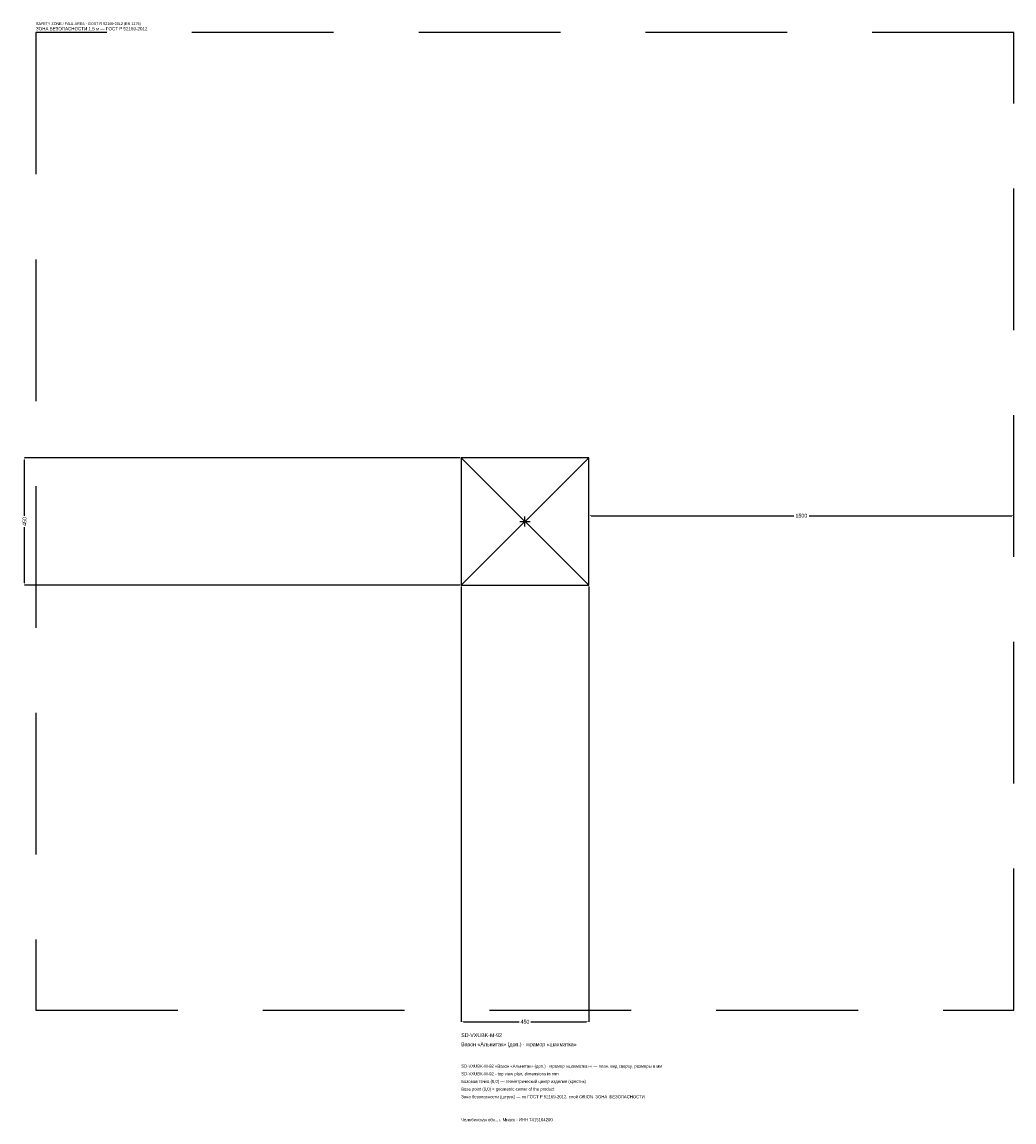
# Model space of a CAD drawing. Header units: metres. Extents: x -1774 to 1725, y -2119 to 1763.
import ezdxf

# ---------------------------------------------------------------- set-up
doc = ezdxf.new("R2010")
doc.units = ezdxf.units.M
doc.linetypes.add('DASHED', pattern=[800, 500, -300])
for name, color, linetype in [('ЗСК_ДАННЫЕ', 3, 'Continuous'), ('ЗСК_ЗОНА_БЕЗОПАСНОСТИ', 1, 'Continuous'), ('ЗСК_КОНТУР', 7, 'Continuous'), ('ЗСК_РАЗМЕРЫ', 8, 'Continuous')]:
    doc.layers.add(name, color=color, linetype=linetype)
doc.dimstyles.new('ORION', dxfattribs={"dimtxt": 13.5, "dimasz": 8.1, "dimexe": 1.25, "dimexo": 4.05, "dimtad": 1, "dimdec": 0, "dimcen": 2.5, "dimazin": 3, "dimtfac": 1, "dimtmove": 0, "dimatfit": 3})

# ---------------------------------------------------------------- blocks, each defined once
blk = doc.blocks.new('_CLOSEDFILLED')
at = {"color": 0, "linetype": 'BYBLOCK'}
blk.add_solid([(-1, 0.16), (0, 0), (-1, -0.16)], dxfattribs=at)
blk = doc.blocks.new('*D1')
for p, q in [((-225, -229.05), (-225, -1765.5)), ((225, -229.05), (225, -1765.5)), ((-216.9, -1765.5), (-20.25, -1765.5)), ((20.25, -1765.5), (216.9, -1765.5))]:
    blk.add_line(p, q)
at = {"layer": 'Defpoints'}
for p in [(-225, -225), (225, -225), (-225, -1765.5)]:
    blk.add_point(p, dxfattribs=at)
at = {"layer": 'ЗСК_РАЗМЕРЫ', "xscale": 8.1, "yscale": 8.1, "rotation": 180}
blk.add_blockref('_CLOSEDFILLED', (-225, -1765.5), dxfattribs=at)
at = {"layer": 'ЗСК_РАЗМЕРЫ', "xscale": 8.1, "yscale": 8.1}
blk.add_blockref('_CLOSEDFILLED', (225, -1765.5), dxfattribs=at)
at = {"layer": 'ЗСК_РАЗМЕРЫ', "insert": (0, -1765.5), "char_height": 13.5, "attachment_point": 5}
blk.add_mtext('450', dxfattribs=at)
blk = doc.blocks.new('*D2')
for p, q in [((-229.05, 225), (-1765.5, 225)), ((-1765.5, 20.25), (-1765.5, 216.9)), ((-1765.5, -216.9), (-1765.5, -20.25)), ((-229.05, -225), (-1765.5, -225))]:
    blk.add_line(p, q)
at = {"layer": 'Defpoints'}
for p in [(-225, 225), (-1765.5, -225), (-225, -225)]:
    blk.add_point(p, dxfattribs=at)
at = {"layer": 'ЗСК_РАЗМЕРЫ', "xscale": 8.1, "yscale": 8.1}
for p, rotation in [((-1765.5, 225), 90), ((-1765.5, -225), 270)]:
    blk.add_blockref('_CLOSEDFILLED', p, dxfattribs=dict(at, rotation=rotation))
at = {"layer": 'ЗСК_РАЗМЕРЫ', "insert": (-1765.5, 0), "char_height": 13.5, "attachment_point": 5, "rotation": 90}
blk.add_mtext('450', dxfattribs=at)
blk = doc.blocks.new('*D3')
for p, q in [((225, 4.05), (225, 20.25)), ((233.1, 20.25), (948, 20.25)), ((1002, 20.25), (1716.9, 20.25)), ((1725, 4.05), (1725, 20.25))]:
    blk.add_line(p, q)
at = {"layer": 'Defpoints'}
for p in [(225, 20.25), (225, 0), (1725, 0)]:
    blk.add_point(p, dxfattribs=at)
at = {"layer": 'ЗСК_РАЗМЕРЫ', "xscale": 8.1, "yscale": 8.1, "rotation": 180}
blk.add_blockref('_CLOSEDFILLED', (225, 20.25), dxfattribs=at)
at = {"layer": 'ЗСК_РАЗМЕРЫ', "xscale": 8.1, "yscale": 8.1}
blk.add_blockref('_CLOSEDFILLED', (1725, 20.25), dxfattribs=at)
at = {"layer": 'ЗСК_РАЗМЕРЫ', "insert": (975, 20.25), "char_height": 13.5, "attachment_point": 5}
blk.add_mtext('1500', dxfattribs=at)
blk = doc.blocks.new('ОРИОН SD-VXUBK-M-92 Вазон Альнитак (доп.) · мрамор шахматка')
at = {"layer": 'ЗСК_ЗОНА_БЕЗОПАСНОСТИ', "linetype": 'DASHED'}
blk.add_lwpolyline([(-1725, -1725), (1725, -1725), (1725, 1725), (-1725, 1725)], close=True, dxfattribs=at)
at = {"layer": 'ЗСК_КОНТУР'}
for p, q in [((-225, -225), (225, 225)), ((-225, 225), (225, -225))]:
    blk.add_line(p, q, dxfattribs=at)
blk.add_lwpolyline([(-225, -225), (225, -225), (225, 225), (-225, 225)], close=True, dxfattribs=at)
at = {"layer": 'ЗСК_РАЗМЕРЫ'}
for p, q in [((-18, 0), (18, 0)), ((0, -18), (0, 18))]:
    blk.add_line(p, q, dxfattribs=at)
at = {"layer": 'ЗСК_ДАННЫЕ'}
for tag, p in [('АРТИКУЛ', (-225, -1819.5)), ('НАИМЕНОВАНИЕ', (-225, -1851.9))]:
    blk.add_attdef(tag, p, '', height=13.5, dxfattribs=at)
at = {"layer": 'ЗСК_ДАННЫЕ', "flags": 1}
for tag, p in [('ПРОИЗВОДИТЕЛЬ', (-225, -1884.3)), ('ТЕЛЕФОН', (-225, -1916.7)), ('САЙТ', (-225, -1981.5)), ('АДРЕС', (-225, -2013.9)), ('РЕКВИЗИТЫ', (-225, -2046.3)), ('ГАБАРИТЫ', (-225, -2078.7)), ('ЗОНА_БЕЗОПАСНОСТИ', (-225, -2111.1))]:
    blk.add_attdef(tag, p, '', height=13.5, dxfattribs=at)
at = {"layer": 'ЗСК_ЗОНА_БЕЗОПАСНОСТИ', "color": 1}
for s, height, p in [('SAFETY ZONE / FALL AREA - GOST R 52169-2012 (EN 1176)', 9.45, (-1725, 1752)), ('ЗОНА БЕЗОПАСНОСТИ 1,5 м — ГОСТ Р 52169-2012', 11.475, (-1725, 1733.1))]:
    blk.add_text(s, height=height, dxfattribs=at).set_placement(p)
at = {"layer": 'ЗСК_РАЗМЕРЫ'}
dim = blk.add_linear_dim(base=(-1765.5, -225), p1=(-225, -225), p2=(-225, 225), angle=90, dimstyle='ORION', dxfattribs=at)
dim.commit()
dim.dimension.update_dxf_attribs({"geometry": '*D2', "text_midpoint": (-1765.5, 0)})
for base, p1, p2, picture, middle in [((225, 20.2), (225, 0), (1725, 0), '*D3', (975, 20.2)), ((-225, -1765.5), (-225, -225), (225, -225), '*D1', (0, -1765.5))]:
    dim = blk.add_linear_dim(base=base, p1=p1, p2=p2, dimstyle='ORION', dxfattribs=at)
    dim.commit()
    dim.dimension.update_dxf_attribs({"geometry": picture, "text_midpoint": middle})

msp = doc.modelspace()

# ---------------------------------------------------------------- block references
msp.add_blockref('ОРИОН SD-VXUBK-M-92 Вазон Альнитак (доп.) · мрамор шахматка', (0, 0)).add_auto_attribs({'АРТИКУЛ': 'SD-VXUBK-M-92', 'НАИМЕНОВАНИЕ': 'Вазон «Альнитак» (доп.) · мрамор «шахматка»'})

# ---------------------------------------------------------------- texts
at = {"layer": 'ЗСК_ДАННЫЕ', "color": 3}
for s, p in [('SD-VXUBK-M-92 «Вазон «Альнитак» (доп.) · мрамор «шахматка»» — план, вид сверху, размеры в мм', (-225, -1927.5)), ('SD-VXUBK-M-92 - top view plan, dimensions in mm', (-225, -1954.5)), ('Челябинская обл., г. Миасс · ИНН 7415104200', (-225, -2116.5))]:
    msp.add_text(s, height=10.8, dxfattribs=at).set_placement(p)
at = {"layer": 'ЗСК_ДАННЫЕ', "color": 7}
for s, p in [('Базовая точка (0,0) — геометрический центр изделия (крестик)', (-225, -1981.5)), ('Base point (0,0) = geometric center of the product', (-225, -2008.5))]:
    msp.add_text(s, height=10.8, dxfattribs=at).set_placement(p)
at = {"layer": 'ЗСК_ДАННЫЕ', "color": 1}
msp.add_text('Зона безопасности (штрих) — по ГОСТ Р 52169-2012, слой ORION_ЗОНА_БЕЗОПАСНОСТИ', height=10.8, dxfattribs=at).set_placement((-225, -2035.5))

doc.saveas('drawing.dxf')
